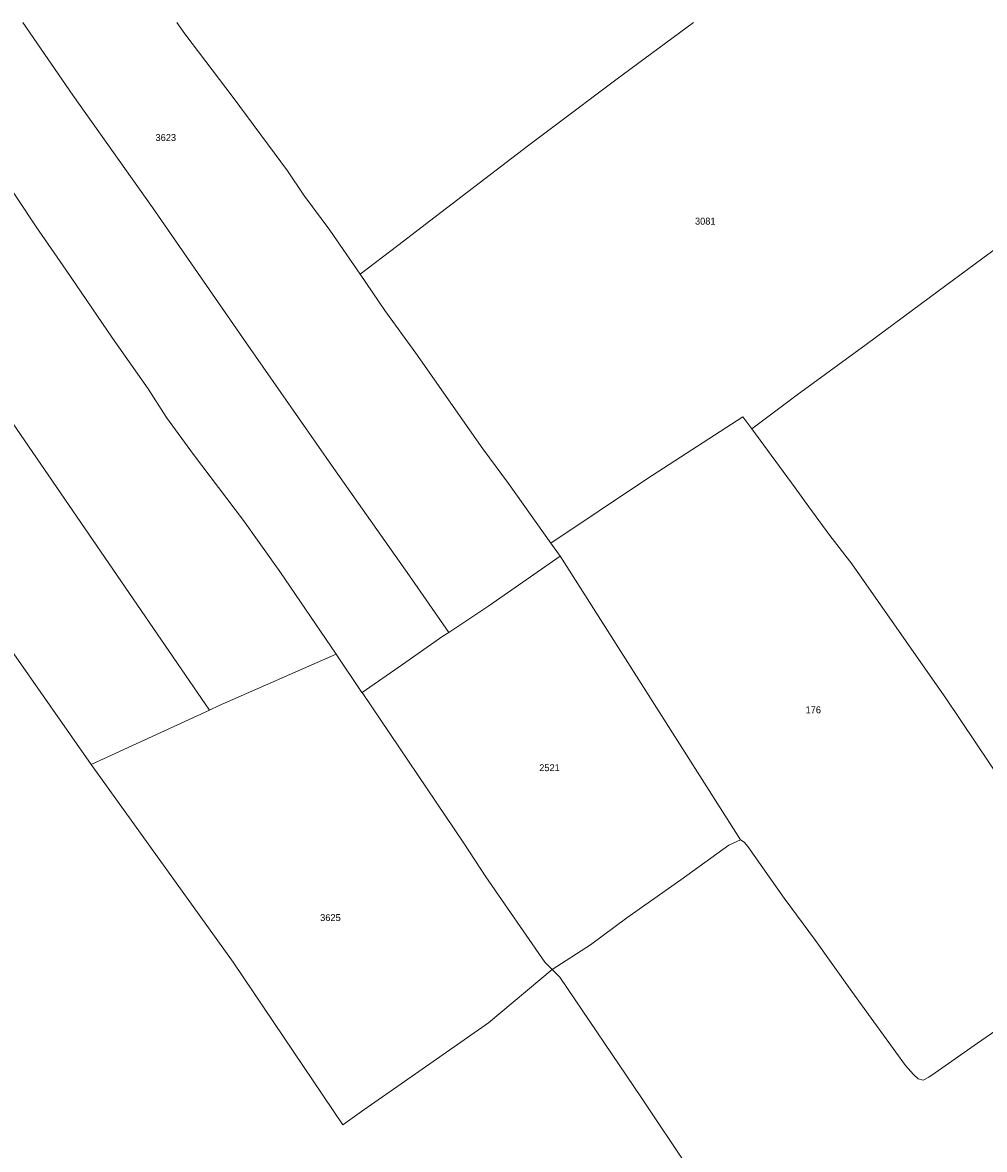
# Model space of a CAD drawing. Header units: metres. Extents: x 195864 to 198202, y 543264 to 544906.
# Tile 33 of 57: x 196411 to 196662, y 544613 to 544906. Entities that reach past the tile are written whole.
import ezdxf
from ezdxf.enums import TextEntityAlignment as Align

# ---------------------------------------------------------------- set-up
doc = ezdxf.new("R2010")
doc.units = ezdxf.units.M
doc.header["$MEASUREMENT"] = 0
doc.layers.add('Level 1', color=7, linetype='Continuous', lineweight=0)
doc.layers.add('Level 2', color=7, linetype='Continuous', lineweight=0)
doc.styles.add('Style-CHAR_FAST_FONT', font='CHAR_FAST_FONT.shx')

msp = doc.modelspace()

# ---------------------------------------------------------------- linework, layer by layer
at = {"layer": 'Level 1', "color": 7, "linetype": 'Continuous', "lineweight": 0}
for p, q in [((196548.78, 544771.02), (196551.2, 544767.62)), ((196429.21, 544713.42), (196459.98, 544727.57)), ((196429.21, 544713.42), (196466.15, 544662))]:
    msp.add_line(p, q, dxfattribs=at)
at = {"layer": 'Level 1', "color": 7, "linetype": 'Continuous', "lineweight": 0, "flags": 128}
for points in [[(196337.24, 544906.44), (196377.27, 544848.08), (196459.98, 544727.57)], [(196492.93, 544742.14), (196478.3, 544763.65), (196468.86, 544776.88), (196455.87, 544794.09), (196448.8, 544803.71), (196444.03, 544811.19), (196434.8, 544824.37), (196422.68, 544842.06), (196414.89, 544853.29), (196405.24, 544867.72), (196399.04, 544876.52), (196393.39, 544885.05), (196383.98, 544899.16), (196379.15, 544906.44)], [(196411.48, 544906.44), (196424.41, 544887.55), (196445.19, 544858.31), (196469.37, 544823.41), (196492.32, 544790.4), (196512.05, 544762.52), (196522.23, 544747.79)], [(196451.54, 544906.44), (196453.56, 544903.53), (196466.14, 544886.91)], [(196499.16, 544840.98), (196508.98, 544848.43), (196518.71, 544855.92), (196543.08, 544874.53), (196549.31, 544879.26), (196565.66, 544891.55), (196585.91, 544906.44)], [(196466.14, 544886.91), (196480.26, 544867.84), (196484.51, 544861.49), (196491.31, 544852.42), (196499.16, 544840.98)], [(196601.1, 544800.74), (196612.9, 544809.58), (196630.84, 544822.71), (196647.58, 544835.08), (196661.2, 544845.15), (196675.66, 544855.75), (196690.93, 544867.09)], [(196499.16, 544840.98), (196505.64, 544831.55), (196513.67, 544820.44), (196531.09, 544795.5), (196537.74, 544786.49), (196548.78, 544771.02)], [(196548.78, 544771.02), (196573.65, 544787.61), (196598.78, 544803.9), (196601.1, 544800.74)], [(196601.1, 544800.74), (196612.37, 544785.42), (196615.9, 544780.46), (196621.34, 544773.02), (196627.12, 544765.59), (196641.22, 544745.39), (196651.7, 544730.39), (196663.06, 544713.53), (196665.64, 544709.75)], [(196379.55, 544785.2), (196393.36, 544765.04), (196401.29, 544753.53), (196407.91, 544743.97), (196429.21, 544713.42)], [(196522.23, 544747.79), (196532.7, 544754.74), (196551.2, 544767.62)], [(196551.2, 544767.62), (196551.73, 544766.87), (196598.11, 544693.8)], [(196499.68, 544732.12), (196510.23, 544739.42), (196520.72, 544746.78), (196522.23, 544747.79)], [(196459.98, 544727.57), (196462.52, 544728.73), (196492.93, 544742.14)], [(196499.68, 544732.12), (196499.64, 544732.18), (196492.93, 544742.14)], [(196549.17, 544660.07), (196547.22, 544662.03), (196531.9, 544684.22), (196526.18, 544692.98), (196499.68, 544732.12)], [(196598.11, 544693.8), (196597.16, 544693.42), (196595.08, 544692.48), (196582.58, 544683.39), (196568.57, 544673.54), (196559.1, 544666.53), (196549.17, 544660.07)], [(196664.55, 544644.21), (196659.78, 544640.95), (196648.74, 544633.17), (196647.16, 544632.06), (196645.64, 544631.31), (196644.32, 544631.69), (196643.18, 544632.82), (196641.1, 544635.09), (196627.08, 544654.41), (196617.62, 544667.67), (196609.47, 544678.65), (196600, 544692.1), (196599.06, 544693.23), (196598.11, 544693.8)], [(196466.15, 544662), (196484.46, 544634.9), (196494.72, 544619.7)], [(196494.72, 544619.7), (196500.11, 544623.55), (196513.58, 544632.99), (196532.6, 544646.23), (196549.17, 544660.07)], [(196549.17, 544660.07), (196551.15, 544658.09), (196572.37, 544626.71), (196584.82, 544608.17), (196625.55, 544548.57), (196633.81, 544536.76), (196638.89, 544529.9), (196659.46, 544500)]]:
    msp.add_lwpolyline(points, dxfattribs=at)

# ---------------------------------------------------------------- texts
at = {"layer": 'Level 2', "color": 7, "linetype": 'Continuous', "lineweight": 13, "style": 'Style-CHAR_FAST_FONT'}
for s, p in [('3623', (196448.63, 544876.53)), ('3081', (196588.97, 544854.77)), ('176', (196617.07, 544727.64)), ('2521', (196548.45, 544712.59)), ('3625', (196491.46, 544673.59))]:
    msp.add_text(s, height=1.8, rotation=0, dxfattribs=at).set_placement(p, align=Align.MIDDLE_CENTER)

doc.saveas('drawing.dxf')
